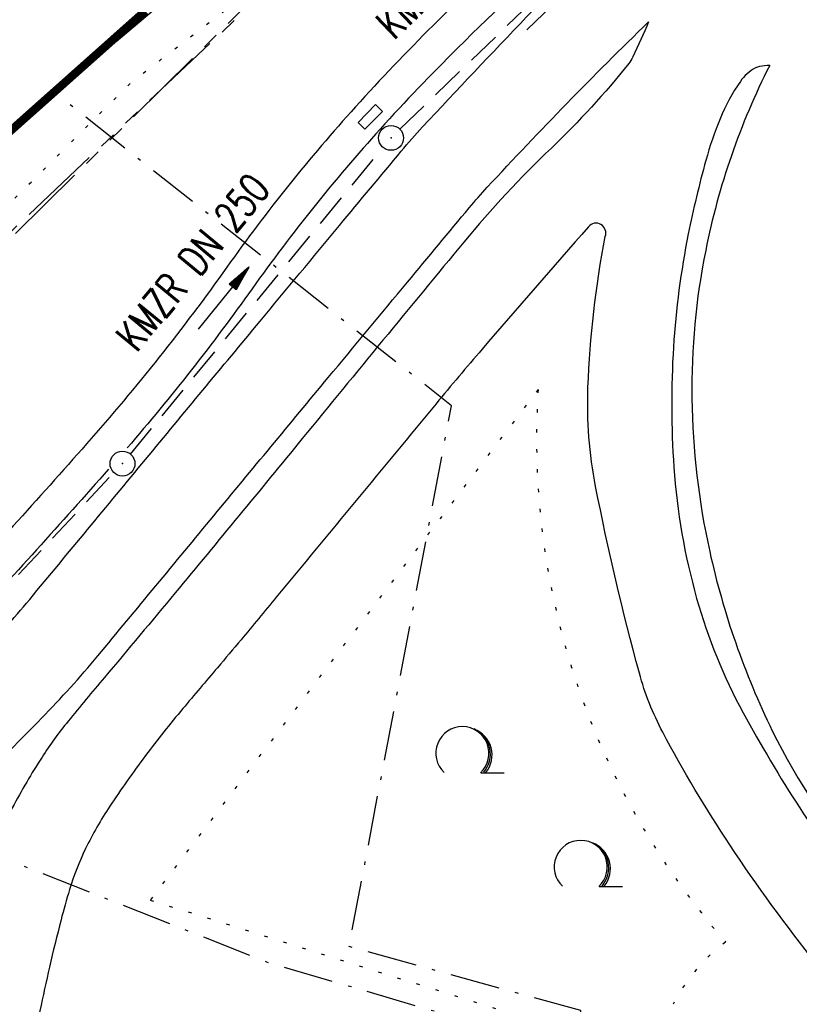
# Model space of a CAD drawing. Extents: x 0 to 1135, y 0 to 594.
# Tile 50 of 153: x 362 to 409, y 360 to 419. Entities that reach past the tile are written whole.
import ezdxf
from ezdxf.enums import TextEntityAlignment as Align

# ---------------------------------------------------------------- set-up
doc = ezdxf.new("R2010")
doc.units = 0
doc.header["$LTSCALE"] = 2
doc.header["$MEASUREMENT"] = 0
for name, pattern in [('AUSGEZOGEN', [0]), ('BAB-FM2', [2.6, 1.5, -0.5, 0.1, -0.5]), ('GESTRICH-X2', [1.5, 1, -0.5]), ('PHANTOMX2', [5, 2.5, -0.5, 0.5, -0.5, 0.5, -0.5]), ('PUNKTX2_STR', [0.6, 0.1, -0.5])]:
    doc.linetypes.add(name, pattern=pattern)
doc.layers.get('0').update_dxf_attribs({"color": 8, "linetype": 'AUSGEZOGEN'})
for name, color, linetype in [('BAB_FM', 8, 'BAB-FM2'), ('BOESCHG', 8, 'AUSGEZOGEN'), ('FBRTOP', 8, 'AUSGEZOGEN'), ('GRENZL-BAB', 7, 'AUSGEZOGEN'), ('KANAL', 200, 'GESTRICH-X2'), ('Lichtwellenleiter COLT', 8, 'PHANTOMX2'), ('Lichtwellenleiter GLH', 8, 'PHANTOMX2'), ('MULDE', 8, 'AUSGEZOGEN'), ('NUTZUNG', 8, 'PUNKTX2_STR'), ('PFEIL', 200, 'CONTINUOUS'), ('SCHSYMBOL', 200, 'AUSGEZOGEN'), ('TEXTO', 200, 'CONTINUOUS'), ('WALD', 8, 'AUSGEZOGEN')]:
    doc.layers.add(name, color=color, linetype=linetype)
doc.styles.add('ROMANS', font='romans.shx', dxfattribs={"width": 0.8})

# ---------------------------------------------------------------- blocks, each defined once
blk = doc.blocks.new('GST')
at = {"color": 0}
blk.add_circle((0, 0), 0.75, dxfattribs=at)
blk.add_point((0, 0), dxfattribs=at)
blk = doc.blocks.new('10')
blk.add_blockref('GST', (0, 0))
blk = doc.blocks.new('LW')
at = {"color": 0}
blk.add_line((1.183, 0.003), (2.575, 0.003), dxfattribs=at)
for centre, radius, start, end in [((0.065, 1.189), 1.6, 312.72017, 226.72491), ((0.169, 1.08), 1.681, 321.19916, 68.98443), ((0.083, 1.129), 1.668, 319.29157, 65.21007)]:
    blk.add_arc(centre, radius, start, end, dxfattribs=at)
blk = doc.blocks.new('PFEIL2')
at = {"color": 0}
for p, q in [((0.88, 0.002), (-2.401, -0.012)), ((0.881, -0.271), (0.879, 0.276)), ((0.879, 0.276), (2.429, 0.009)), ((0.911, 0.27), (0.879, 0.265)), ((0.965, 0.261), (0.879, 0.246)), ((1.019, 0.252), (0.879, 0.228)), ((1.073, 0.242), (0.879, 0.209)), ((1.127, 0.233), (0.879, 0.191)), ((1.181, 0.224), (0.879, 0.172)), ((1.235, 0.214), (0.879, 0.154)), ((1.289, 0.205), (0.879, 0.135)), ((1.343, 0.196), (0.879, 0.117)), ((1.397, 0.187), (0.879, 0.098)), ((1.451, 0.177), (0.879, 0.08)), ((1.505, 0.168), (0.879, 0.061)), ((1.559, 0.159), (0.88, 0.043)), ((1.613, 0.149), (0.88, 0.024)), ((1.668, 0.14), (0.88, 0.006)), ((1.722, 0.131), (0.88, -0.013)), ((1.776, 0.121), (0.88, -0.031)), ((1.83, 0.112), (0.88, -0.05)), ((1.884, 0.103), (0.88, -0.068)), ((1.938, 0.094), (0.88, -0.087)), ((1.992, 0.084), (0.88, -0.105)), ((2.046, 0.075), (0.88, -0.124)), ((2.1, 0.066), (0.88, -0.142)), ((2.154, 0.056), (0.88, -0.161)), ((2.208, 0.047), (0.88, -0.179)), ((2.262, 0.038), (0.881, -0.198)), ((2.316, 0.029), (0.881, -0.216)), ((2.37, 0.019), (0.881, -0.235)), ((2.424, 0.01), (0.881, -0.253)), ((2.429, 0.009), (0.881, -0.271))]:
    blk.add_line(p, q, dxfattribs=at)

msp = doc.modelspace()

# ---------------------------------------------------------------- linework, layer by layer
at = {"layer": 'BAB_FM', "flags": 128}
for points in [[(268.568, 373.689), (318.248, 377.79), (333.618, 386.056), (364.449, 414.987), (395.485, 440.913), (416.977, 453.679), (444.507, 460.082), (480.669, 463.655), (527.594, 464.983), (551.45, 463.51), (597.668, 459.069), (604.655, 462.09), (641.91, 461.599), (643.092, 445.425), (642.402, 438.442), (641.673, 407.253), (640.526, 370.812), (688.604, 365.583), (738.597, 361.933), (788.6, 361.145), (865.703, 361.644)], [(268.568, 373.689), (318.248, 377.79), (333.618, 386.056), (364.449, 414.987), (395.485, 440.913), (416.977, 453.679), (444.507, 460.082), (480.669, 463.655), (527.594, 464.983), (551.45, 463.51), (597.668, 459.069), (604.655, 462.09), (641.91, 461.599), (643.092, 445.425), (642.402, 438.442), (641.673, 407.253), (640.526, 370.812), (688.604, 365.583), (738.597, 361.933), (788.6, 361.145), (865.703, 361.644)], [(332.088, 313.289), (335.873, 303.792), (354.372, 308.908), (365.111, 309.796), (384.835, 311.135), (396.288, 311.416), (396.244, 323.994), (396.145, 352.833), (396.146, 357.071), (396.146, 359.706), (382.195, 363.559), (388.362, 396.136), (364.449, 414.987)], [(332.088, 313.289), (335.873, 303.792), (354.372, 308.908), (365.111, 309.796), (384.835, 311.135), (396.288, 311.416), (396.244, 323.994), (396.145, 352.833), (396.146, 357.071), (396.146, 359.706), (382.195, 363.559), (388.362, 396.136), (364.449, 414.987)], [(396.146, 357.071), (377.227, 362.622), (360.112, 369.384), (357.48, 371.887)], [(396.146, 357.071), (377.227, 362.622), (360.112, 369.384), (357.48, 371.887)]]:
    msp.add_lwpolyline(points, dxfattribs=at)
at = {"layer": 'BOESCHG'}
msp.add_lwpolyline([(572.212, 351.814, 0.000002), (566.958, 351.798, 0.000356)], format="xyb", dxfattribs=at)
msp.add_lwpolyline([(572.212, 351.814, 0.000002), (566.958, 351.798, 0.000356)], format="xyb", dxfattribs=at)
at = {"layer": 'FBRTOP'}
for points in [[(359.864, 381.051, 0.020673), (362.95, 384.472, 0.000512), (369.928, 392.899, -0.000518), (376.829, 401.231, -0.000111), (381.608, 406.988, -0.000142), (385.334, 411.471, -0.014385), (386.62, 412.93, -0.003067), (392.886, 419.557, -0.042384), (403.472, 428.89, -0.040892), (415.893, 436.611, -0.037518), (427.742, 441.612, -0.039324), (439.646, 444.598, -0.00839), (452.631, 446.566, -0.01744), (458.92, 447.188, -0.003877), (471.739, 447.908, -0.007538), (478.34, 448.128, -0.003016), (489.12, 448.259, -0.004167), (496.923, 448.242, -0.004748), (506.185, 448.056, -0.004616), (515.706, 447.687, -0.007277), (530.23, 446.778, -0.009249)], [(359.864, 381.051, 0.020673), (362.95, 384.472, 0.000512), (369.928, 392.899, -0.000518), (376.829, 401.231, -0.000111), (381.608, 406.988, -0.000142), (385.334, 411.471, -0.014385), (386.62, 412.93, -0.003067), (392.886, 419.557, -0.042384), (403.472, 428.89, -0.040892), (415.893, 436.611, -0.037518), (427.742, 441.612, -0.039324), (439.646, 444.598, -0.00839), (452.631, 446.566, -0.01744), (458.92, 447.188, -0.003877), (471.739, 447.908, -0.007538), (478.34, 448.128, -0.003016), (489.12, 448.259, -0.004167), (496.923, 448.242, -0.004748), (506.185, 448.056, -0.004616), (515.706, 447.687, -0.007277), (530.23, 446.778, -0.009249)], [(322.803, 350.219, 0.02884), (338.918, 357.485, 0.032953), (347.987, 363.131, 0.034232), (355.952, 369.721, 0.008949), (363.67, 377.32, 0.020673), (367.052, 381.068, 0.000512), (374.037, 389.503, -0.000518), (380.931, 397.827, -0.000111), (385.709, 403.582, -0.000142), (389.432, 408.063, -0.014385), (390.515, 409.292, -0.013675), (400.229, 419.254, -0.042384)], [(322.803, 350.219, 0.02884), (338.918, 357.485, 0.032953), (347.987, 363.131, 0.034232), (355.952, 369.721, 0.008949), (363.67, 377.32, 0.020673), (367.052, 381.068, 0.000512), (374.037, 389.503, -0.000518), (380.931, 397.827, -0.000111), (385.709, 403.582, -0.000142), (389.432, 408.063, -0.014385), (390.515, 409.292, -0.013675), (400.229, 419.254, -0.042384)], [(407.53, 416.629, 0.068464), (403.67, 405.494, 0.05341), (402.841, 396.57, 0.050869), (403.912, 387.358, 0.059303), (407.684, 376.556, 0.069617), (413.416, 368.057, 0.037584), (420.566, 361.215, 0.04983), (427.244, 356.758, 0.018891), (435.222, 352.891, 0.030105), (440.89, 350.801, 0.00054), (441.204, 350.707, 0.019925)], [(407.53, 416.629, 0.068464), (403.67, 405.494, 0.05341), (402.841, 396.57, 0.050869), (403.912, 387.358, 0.059303), (407.684, 376.556, 0.069617), (413.416, 368.057, 0.037584), (420.566, 361.215, 0.04983), (427.244, 356.758, 0.018891), (435.222, 352.891, 0.030105), (440.89, 350.801, 0.00054), (441.204, 350.707, 0.019925)]]:
    msp.add_lwpolyline(points, format="xyb", dxfattribs=at)
at = {"layer": 'FBRTOP', "flags": 128}
for points in [[(400.229, 419.254, -0.011953), (399.286, 417.143, -0.058176), (399.032, 416.739, -0.032682), (394.374, 411.658, 0.02911), (389.105, 405.993, 0.001286), (379.37, 394.159, -0.001637), (371.713, 384.863, -0.00213), (367.446, 379.762, 0.004143), (365.262, 377.131, 0.027956), (363.696, 374.975, 0.020999), (361.902, 371.917, 0.006199), (361.353, 370.851, 0.000519), (354.96, 358.036, 0.003097), (353.568, 355.194, 0.001422), (350.592, 348.975)], [(400.229, 419.254, -0.011953), (399.286, 417.143, -0.058176), (399.032, 416.739, -0.032682), (394.374, 411.658, 0.02911), (389.105, 405.993, 0.001286), (379.37, 394.159, -0.001637), (371.713, 384.863, -0.00213), (367.446, 379.762, 0.004143), (365.262, 377.131, 0.027956), (363.696, 374.975, 0.020999), (361.902, 371.917, 0.006199), (361.353, 370.851, 0.000519), (354.96, 358.036, 0.003097), (353.568, 355.194, 0.001422), (350.592, 348.975)], [(407.53, 416.629, 0.035848), (406.918, 416.567, 0.08174), (406.662, 416.478, 0.116689), (405.766, 415.673, 0.054193), (404.54, 413.421, 0.030234), (403.681, 410.914, 0.017576), (402.624, 406.484, 0.034388), (401.73, 399.672, 0.032617), (401.756, 392.43, 0.051586), (403.127, 384.529, 0.055653), (405.928, 377.64, 0.019933), (409.341, 371.909, 0.019765), (413.23, 366.422, 0.038318), (416.995, 362.237, -0.062415), (419.186, 359.553, -0.043693), (420.467, 357.048, -0.058988), (421.018, 355.034, -0.014204), (421.227, 353.322, -0.009265), (421.423, 350.686, -0.012706), (421.44, 350.119, -0.006222), (421.431, 348.96)], [(407.53, 416.629, 0.035848), (406.918, 416.567, 0.08174), (406.662, 416.478, 0.116689), (405.766, 415.673, 0.054193), (404.54, 413.421, 0.030234), (403.681, 410.914, 0.017576), (402.624, 406.484, 0.034388), (401.73, 399.672, 0.032617), (401.756, 392.43, 0.051586), (403.127, 384.529, 0.055653), (405.928, 377.64, 0.019933), (409.341, 371.909, 0.019765), (413.23, 366.422, 0.038318), (416.995, 362.237, -0.062415), (419.186, 359.553, -0.043693), (420.467, 357.048, -0.058988), (421.018, 355.034, -0.014204), (421.227, 353.322, -0.009265), (421.423, 350.686, -0.012706), (421.44, 350.119, -0.006222), (421.431, 348.96)], [(396.606, 406.918, 0.002154), (390.197, 399.534, 0.004906), (387.429, 396.254, 0.000393), (377.803, 384.595, -0.001787), (375.681, 382.039, -0.002166), (374.257, 380.352, 0.001484), (372.176, 377.892, 0.01423), (369.927, 375.058, 0.01378), (367.772, 372.006, 0.034434), (366.319, 369.46, 0.038027), (365.35, 366.988, 0.011026), (364.835, 365.164, 0.007148), (364.142, 362.325, 0.008997), (363.035, 357.047, 0.015169), (362.53, 353.888, 0.019328), (362.451, 353.009, 0.009355), (362.392, 351.187, 0.056748), (362.47, 350.417, 0.029875), (362.865, 349.003)], [(396.606, 406.918, 0.002154), (390.197, 399.534, 0.004906), (387.429, 396.254, 0.000393), (377.803, 384.595, -0.001787), (375.681, 382.039, -0.002166), (374.257, 380.352, 0.001484), (372.176, 377.892, 0.01423), (369.927, 375.058, 0.01378), (367.772, 372.006, 0.034434), (366.319, 369.46, 0.038027), (365.35, 366.988, 0.011026), (364.835, 365.164, 0.007148), (364.142, 362.325, 0.008997), (363.035, 357.047, 0.015169), (362.53, 353.888, 0.019328), (362.451, 353.009, 0.009355), (362.392, 351.187, 0.056748), (362.47, 350.417, 0.029875), (362.865, 349.003)], [(411.752, 348.913, 0.014581), (412.596, 350.308, 0.02177), (413.093, 351.281, 0.004565), (413.673, 352.583, 0.008467), (413.967, 353.293, 0.057475), (414.461, 355.142, 0.068946), (414.475, 356.739, 0.046531), (414.289, 357.562, 0.050544), (413.975, 358.272, 0.068254), (412.953, 359.607, -0.029286), (410.347, 362.514, -0.021657), (405.128, 369.684, -0.024327), (401.087, 376.467, -0.055551), (399.674, 380.029, -0.018375), (397.042, 391.279, -0.057936), (396.58, 397.236, -0.037766), (397.619, 406.326)], [(411.752, 348.913, 0.014581), (412.596, 350.308, 0.02177), (413.093, 351.281, 0.004565), (413.673, 352.583, 0.008467), (413.967, 353.293, 0.057475), (414.461, 355.142, 0.068946), (414.475, 356.739, 0.046531), (414.289, 357.562, 0.050544), (413.975, 358.272, 0.068254), (412.953, 359.607, -0.029286), (410.347, 362.514, -0.021657), (405.128, 369.684, -0.024327), (401.087, 376.467, -0.055551), (399.674, 380.029, -0.018375), (397.042, 391.279, -0.057936), (396.58, 397.236, -0.037766), (397.619, 406.326)]]:
    msp.add_lwpolyline(points, format="xyb", dxfattribs=at)
at = {"layer": 'FBRTOP'}
msp.add_arc((397.064, 406.539), 0.594, 338.98459, 140.39933, dxfattribs=at)
msp.add_arc((397.064, 406.539), 0.594, 338.98459, 140.39933, dxfattribs=at)
at = {"layer": 'GRENZL-BAB', "const_width": 0.5, "flags": 128}
msp.add_lwpolyline([(369.915, 419.915), (329.427, 383.897)], dxfattribs=at)
msp.add_lwpolyline([(369.915, 419.915), (329.427, 383.897)], dxfattribs=at)
at = {"layer": 'KANAL'}
for p, q in [((385.245, 412.786), (402.614, 429.545)), ((369.023, 393.214), (384.238, 411.699)), ((352.018, 375.015), (368.013, 392.095))]:
    msp.add_line(p, q, dxfattribs=at)
at = {"layer": 'Lichtwellenleiter COLT', "lineweight": 0, "flags": 128}
msp.add_lwpolyline([(591.673, 456.754), (589.45, 456.664), (582.968, 456.481), (522.155, 463.025), (477.197, 462.371), (434.669, 456.696), (377.971, 421.892), (348.297, 393.83), (332.828, 379.187), (316.623, 373.243), (279.52, 369.647), (239.217, 369.191), (216.492, 370.687), (142.633, 373.768), (119.264, 373.648), (87.756, 373.46), (25, 363.52)], dxfattribs=at)
msp.add_lwpolyline([(591.673, 456.754), (589.45, 456.664), (582.968, 456.481), (522.155, 463.025), (477.197, 462.371), (434.669, 456.696), (377.971, 421.892), (348.297, 393.83), (332.828, 379.187), (316.623, 373.243), (279.52, 369.647), (239.217, 369.191), (216.492, 370.687), (142.633, 373.768), (119.264, 373.648), (87.756, 373.46), (25, 363.52)], dxfattribs=at)
at = {"layer": 'Lichtwellenleiter GLH', "flags": 128}
msp.add_lwpolyline([(25, 363.428), (40.707, 365.928), (60.104, 369.02), (83.081, 372.351), (100.381, 373.312), (121.046, 373.596), (142.528, 373.806), (146.206, 373.857), (164.296, 373.725), (180.085, 372.742), (201.876, 371.507), (222.361, 369.98), (239.073, 369.278), (241.679, 369.002), (264.476, 368.809), (289.284, 369.976), (305.533, 371.913), (320.401, 374.506), (332.734, 379.123), (340.679, 385.371), (377.063, 421.293), (389.346, 431.212), (406.18, 443.542), (414.446, 449.334), (420.614, 452.813), (440.044, 458.475), (459.739, 460.94), (482.407, 462.54), (499.832, 462.79), (521.861, 463.102), (534.327, 462.664), (544.169, 462.769), (586.824, 456.296)], dxfattribs=at)
msp.add_lwpolyline([(25, 363.428), (40.707, 365.928), (60.104, 369.02), (83.081, 372.351), (100.381, 373.312), (121.046, 373.596), (142.528, 373.806), (146.206, 373.857), (164.296, 373.725), (180.085, 372.742), (201.876, 371.507), (222.361, 369.98), (239.073, 369.278), (241.679, 369.002), (264.476, 368.809), (289.284, 369.976), (305.533, 371.913), (320.401, 374.506), (332.734, 379.123), (340.679, 385.371), (377.063, 421.293), (389.346, 431.212), (406.18, 443.542), (414.446, 449.334), (420.614, 452.813), (440.044, 458.475), (459.739, 460.94), (482.407, 462.54), (499.832, 462.79), (521.861, 463.102), (534.327, 462.664), (544.169, 462.769), (586.824, 456.296)], dxfattribs=at)
at = {"layer": 'MULDE'}
for points in [[(522.481, 450.996, 0.010251), (504.574, 452.265, 0.009288), (484.771, 452.892, 0.02492), (470.807, 452.379, 0.015529), (448.548, 449.748, 0.017734), (434.52, 447.136, 0.024838), (424.697, 444.424, 0.033629), (414.505, 440.281, 0.040629), (406.666, 435.638, 0.014458), (399.926, 430.57, 0.016941), (394.456, 425.892, 0.009687), (387.263, 419.045, 0.014164), (382.572, 414.132, 0.028863), (374.829, 404.483, -0.02627), (366.377, 393.839, -0.005752), (357.48, 383.998, -0.013387)], [(522.481, 450.996, 0.010251), (504.574, 452.265, 0.009288), (484.771, 452.892, 0.02492), (470.807, 452.379, 0.015529), (448.548, 449.748, 0.017734), (434.52, 447.136, 0.024838), (424.697, 444.424, 0.033629), (414.505, 440.281, 0.040629), (406.666, 435.638, 0.014458), (399.926, 430.57, 0.016941), (394.456, 425.892, 0.009687), (387.263, 419.045, 0.014164), (382.572, 414.132, 0.028863), (374.829, 404.483, -0.02627), (366.377, 393.839, -0.005752), (357.48, 383.998, -0.013387)], [(402.106, 429.738, 0.002131), (401.154, 428.985, 0.016894), (395.787, 424.395, 0.009735), (388.722, 417.671, 0.014078), (384.062, 412.793, 0.028968), (376.348, 403.183, -0.023528), (368.823, 393.597, -0.00579)], [(402.106, 429.738, 0.002131), (401.154, 428.985, 0.016894), (395.787, 424.395, 0.009735), (388.722, 417.671, 0.014078), (384.062, 412.793, 0.028968), (376.348, 403.183, -0.023528), (368.823, 393.597, -0.00579)], [(367.704, 392.318, -0.005664), (358.967, 382.658, -0.01329), (354.915, 378.506, -0.005109), (353.444, 377.106, -0.002515), (351.597, 375.401, -0.02237)], [(367.704, 392.318, -0.005664), (358.967, 382.658, -0.01329), (354.915, 378.506, -0.005109), (353.444, 377.106, -0.002515), (351.597, 375.401, -0.02237)]]:
    msp.add_lwpolyline(points, format="xyb", dxfattribs=at)
at = {"layer": 'NUTZUNG'}
for p, q in [((393.576, 397.117), (370.213, 366.362)), ((393.576, 397.117), (370.213, 366.362)), ((370.213, 366.362), (396.816, 358.001)), ((370.213, 366.362), (396.816, 358.001))]:
    msp.add_line(p, q, dxfattribs=at)
at = {"layer": 'NUTZUNG', "flags": 128}
msp.add_lwpolyline([(277.082, 369.164), (320.481, 374.201), (331.115, 378.358), (348.83, 395.489), (369.094, 415.634), (392.378, 433.512), (422.744, 453.299), (479.646, 463.581), (536.143, 460.035), (585.605, 455.29), (601.057, 458.577), (616.639, 482.683), (619.375, 484.266)], dxfattribs=at)
msp.add_lwpolyline([(277.082, 369.164), (320.481, 374.201), (331.115, 378.358), (348.83, 395.489), (369.094, 415.634), (392.378, 433.512), (422.744, 453.299), (479.646, 463.581), (536.143, 460.035), (585.605, 455.29), (601.057, 458.577), (616.639, 482.683), (619.375, 484.266)], dxfattribs=at)
at = {"layer": 'NUTZUNG'}
for centre, radius, start, end in [((439.531, 394.148), 46.051, 176.30329, 221.17112), ((439.531, 394.148), 46.051, 176.30329, 221.17112), ((411.091, 355.402), 10.479, 126.43991, 153.47606), ((411.091, 355.402), 10.479, 126.43991, 153.47606)]:
    msp.add_arc(centre, radius, start, end, dxfattribs=at)
at = {"layer": 'SCHSYMBOL'}
msp.add_lwpolyline([(384.198, 413.866), (383.145, 412.793), (382.729, 413.201), (383.782, 414.274)], close=True, dxfattribs=at)
msp.add_lwpolyline([(384.198, 413.866), (383.145, 412.793), (382.729, 413.201), (383.782, 414.274)], close=True, dxfattribs=at)

# ---------------------------------------------------------------- block references
at = {"layer": 'PFEIL'}
for p, rotation in [((394.623, 420.447), 44.01975950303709), ((374.611, 402.613), 50.48235950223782)]:
    msp.add_blockref('PFEIL2', p, dxfattribs=dict(at, rotation=rotation))
at = {"layer": 'SCHSYMBOL'}
for name, p, rotation in [('GST', (384.721, 412.268), 225.5544080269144), ('GST', (384.721, 412.268), 225.5544080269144), ('10', (368.538, 392.648), 0.1293595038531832), ('10', (368.538, 392.648), 0.1293595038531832)]:
    msp.add_blockref(name, p, dxfattribs=dict(at, rotation=rotation))
at = {"layer": 'WALD'}
for p in [(388.95, 374.016), (388.95, 374.016), (396.078, 367.166), (396.078, 367.166)]:
    msp.add_blockref('LW', p, dxfattribs=at)

# ---------------------------------------------------------------- texts
at = {"layer": 'TEXTO', "style": 'ROMANS', "width": 0.75}
for rotation, p in [(44.01976, (389.505, 422.557)), (50.48236, (373.46, 404.216))]:
    msp.add_text('KMZR DN 250', height=1.8, rotation=rotation, dxfattribs=at).set_placement(p, align=Align.CENTER)

doc.saveas('drawing.dxf')
